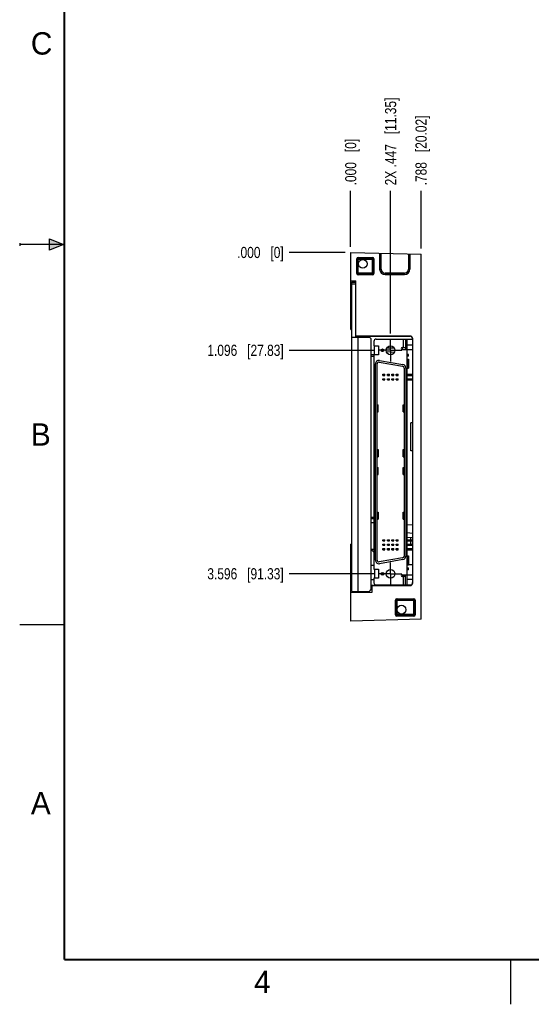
# Model space of a CAD drawing. Header units: inches. Extents: x 0 to 22, y 0 to 17.
# Tile 1 of 11: x 0 to 5.7, y 0 to 11. Entities that reach past the tile are written whole.
import ezdxf

# ---------------------------------------------------------------- set-up
doc = ezdxf.new("R2010")
doc.units = ezdxf.units.IN
doc.header["$LTSCALE"] = 1.21
doc.header["$MEASUREMENT"] = 0
doc.linetypes.add('CENTER', pattern=[0.6, 0.375, -0.075, 0.075, -0.075])
doc.layers.get('0').update_dxf_attribs({"linetype": 'CONTINUOUS'})
doc.layers.add('02___PRT_ALL_AXES', color=7, linetype='CONTINUOUS')
doc.layers.add('DIMENSIONS', color=7, linetype='CONTINUOUS')
doc.styles.get("Standard").update_dxf_attribs({"font": 'txt', "width": 0.8})
doc.styles.add('TEXTSTYLE_2', font='txt')
doc.dimstyles.new('DIMSTYLE_1', dxfattribs={"dimtxt": 0.125, "dimasz": 0.18, "dimexe": 0.18, "dimexo": 0.0625, "dimgap": 0.09, "dimtad": 0, "dimtih": 1, "dimtoh": 1, "dimdec": 3, "dimzin": 4, "dimdsep": 46, "dimtxsty": 'STANDARD', "dimblk": '_FILLED', "dimblk1": '_FILLED', "dimblk2": '_FILLED', "dimcen": 0.09, "dimadec": 0, "dimazin": 0, "dimtp": 0.01, "dimtm": 0.01, "dimtfac": 1, "dimtdec": 3, "dimtofl": 0, "dimtmove": 0, "dimatfit": 3, "dimldrblk": '_FILLED', "dimfxl": 1, "dimtolj": 1, "dimtzin": 4, "dimarcsym": 0})

# ---------------------------------------------------------------- blocks, each defined once
blk = doc.blocks.new('*D0')
at = {"layer": 'DIMENSIONS', "color": 2, "linetype": 'CONTINUOUS'}
blk.add_line((3.967, 7.316), (3.02, 7.316), dxfattribs=at)
at = {"layer": 'DIMENSIONS', "color": 2, "linetype": 'CONTINUOUS', "insert": (2.957, 7.379), "char_height": 0.125, "width": 1.325, "attachment_point": 3, "line_spacing_factor": 0.9}
blk.add_mtext('1.096{\\Ftxt.shx;\\W1.000000;\\H0.125000; }[27.83]', dxfattribs=at)
blk = doc.blocks.new('_FILLED')
at = {"color": 0, "linetype": 'BYBLOCK'}
blk.add_solid([(0, 0), (-1, 0.174), (-1, -0.174)], dxfattribs=at)
blk = doc.blocks.new('*D1')
at = {"layer": 'DIMENSIONS', "color": 2, "linetype": 'CONTINUOUS'}
blk.add_line((3.967, 4.816), (3.02, 4.816), dxfattribs=at)
at = {"layer": 'DIMENSIONS', "color": 2, "linetype": 'CONTINUOUS', "insert": (2.957, 4.879), "char_height": 0.125, "width": 1.325, "attachment_point": 3, "line_spacing_factor": 0.9}
blk.add_mtext('3.596{\\Ftxt.shx;\\W1.000000;\\H0.125000; }[91.33]', dxfattribs=at)
blk = doc.blocks.new('*D2')
at = {"layer": 'DIMENSIONS', "color": 2, "linetype": 'CONTINUOUS'}
blk.add_line((3.645, 8.412), (3.02, 8.412), dxfattribs=at)
at = {"layer": 'DIMENSIONS', "color": 2, "linetype": 'CONTINUOUS', "insert": (2.957, 8.474), "char_height": 0.125, "width": 0.825, "attachment_point": 3, "line_spacing_factor": 0.9}
blk.add_mtext('.000{\\Ftxt.shx;\\W1.000000;\\H0.125000; }[0]', dxfattribs=at)
blk = doc.blocks.new('*D3')
at = {"layer": 'DIMENSIONS', "color": 2, "linetype": 'CONTINUOUS'}
blk.add_line((4.154, 7.504), (4.154, 9.099), dxfattribs=at)
at = {"layer": 'DIMENSIONS', "color": 2, "linetype": 'CONTINUOUS', "insert": (4.092, 9.162), "char_height": 0.125, "width": 1.525, "attachment_point": 1, "rotation": 90, "line_spacing_factor": 0.9}
blk.add_mtext('2X .447{\\Ftxt.shx;\\W1.000000;\\H0.125000; }[11.35]', dxfattribs=at)
blk = doc.blocks.new('*D4')
at = {"layer": 'DIMENSIONS', "color": 2, "linetype": 'CONTINUOUS'}
blk.add_line((4.495, 8.454), (4.495, 9.099), dxfattribs=at)
at = {"layer": 'DIMENSIONS', "color": 2, "linetype": 'CONTINUOUS', "insert": (4.433, 9.162), "char_height": 0.125, "width": 1.225, "attachment_point": 1, "rotation": 90, "line_spacing_factor": 0.9}
blk.add_mtext('.788{\\Ftxt.shx;\\W1.000000;\\H0.125000; }[20.02]', dxfattribs=at)
blk = doc.blocks.new('*D5')
at = {"layer": 'DIMENSIONS', "color": 2, "linetype": 'CONTINUOUS'}
blk.add_line((3.707, 8.474), (3.707, 9.099), dxfattribs=at)
at = {"layer": 'DIMENSIONS', "color": 2, "linetype": 'CONTINUOUS', "insert": (3.645, 9.162), "char_height": 0.125, "width": 0.825, "attachment_point": 1, "rotation": 90, "line_spacing_factor": 0.9}
blk.add_mtext('.000{\\Ftxt.shx;\\W1.000000;\\H0.125000; }[0]', dxfattribs=at)

msp = doc.modelspace()

# ---------------------------------------------------------------- hatches: boundary and pattern name
at = {"linetype": 'CONTINUOUS'}
msp.add_hatch(color=2, dxfattribs=at).paths.add_polyline_path([(0.3337, 8.5625), (0.49, 8.5), (0.3337, 8.4375)])

# ---------------------------------------------------------------- linework, layer by layer
at = {"color": 2, "linetype": 'CONTINUOUS'}
for p, q in [((0, 8.515), (0, 8.485)), ((0.49, 8.5), (0, 8.5)), ((0.3337, 8.4375), (0.3337, 8.5625)), ((0.3337, 8.5625), (0.49, 8.5)), ((0.49, 8.5), (0.3337, 8.4375)), ((0, 4.25), (0.5, 4.25)), ((5.5, 0), (5.5, 0.5))]:
    msp.add_line(p, q, dxfattribs=at)
at = {"color": 7, "linetype": 'CONTINUOUS'}
for p, q in [((3.7073, 7.5509), (3.7073, 8.412)), ((3.7073, 8.412), (4.4953, 8.3913)), ((4.0316, 8.4035), (4.0316, 8.225)), ((4.371, 8.3946), (4.371, 8.225)), ((4.4953, 4.3076), (4.4953, 8.3913)), ((3.7743, 8.1764), (3.7743, 8.34)), ((3.7893, 8.355), (3.9519, 8.355)), ((3.9669, 8.34), (3.9669, 8.1764)), ((3.9519, 8.1614), (3.7893, 8.1614)), ((4.0938, 8.1628), (4.3088, 8.1628)), ((3.7073, 8.0945), (3.7643, 8.0935)), ((3.7172, 7.8383), (3.7172, 8.0606)), ((3.7172, 8.0606), (3.7193, 8.0581)), ((3.7173, 8.0905), (3.7173, 8.0943)), ((3.7643, 8.0905), (3.7173, 8.0905)), ((3.7193, 4.6195), (3.7193, 8.0795)), ((3.7193, 8.0795), (3.7643, 8.0795)), ((3.7193, 8.0595), (3.7643, 8.0595)), ((3.7643, 7.4762), (3.7643, 8.0935)), ((3.7193, 7.8409), (3.7172, 7.8383)), ((3.7073, 7.607), (3.7193, 7.6072)), ((3.7073, 7.5509), (3.7193, 7.5506)), ((3.7193, 7.4645), (3.9173, 7.4645)), ((3.7643, 7.4765), (4.3703, 7.4765)), ((3.7643, 7.4762), (3.7663, 7.4762)), ((3.7663, 7.4645), (3.7663, 7.4762)), ((4.3689, 7.475), (3.7663, 7.4752)), ((3.9373, 7.4445), (3.9173, 7.4645)), ((3.9373, 4.6395), (3.9373, 7.4445)), ((3.9683, 7.4165), (3.9683, 7.3665)), ((3.9933, 7.4415), (4.4009, 7.4415)), ((4.3193, 7.4415), (4.3193, 7.3465)), ((4.3203, 7.4415), (4.3203, 7.3265)), ((4.3403, 4.6915), (4.3403, 7.4415)), ((4.4009, 7.443), (4.4009, 4.7179)), ((4.4023, 4.7165), (4.4023, 7.4445)), ((3.9733, 7.3103), (3.9373, 7.3135)), ((3.9683, 7.3665), (4.0183, 7.3665)), ((3.9733, 7.2665), (3.9733, 7.3665)), ((4.0683, 7.302), (4.0579, 7.3029)), ((4.1963, 7.2908), (4.1085, 7.2985)), ((4.1138, 7.3444), (4.1958, 7.343)), ((4.2843, 7.3465), (4.3203, 7.3465)), ((4.2843, 7.3265), (4.4009, 7.3265)), ((4.2867, 7.3265), (4.2867, 7.3465)), ((4.3403, 7.3765), (4.4009, 7.3765)), ((4.3553, 7.2715), (4.3403, 7.2715)), ((4.3553, 7.2515), (4.3553, 7.2715)), ((3.9733, 7.2675), (3.9373, 7.2675)), ((3.9373, 7.2495), (3.9683, 7.2495)), ((3.9683, 7.2665), (3.9683, 4.8665)), ((4.0183, 7.2665), (3.9683, 7.2665)), ((3.9833, 4.969), (3.9833, 7.164)), ((4.0033, 4.969), (4.0033, 7.164)), ((4.0268, 7.1837), (4.2888, 7.1375)), ((4.0303, 7.2034), (4.2923, 7.1572)), ((4.1587, 7.2675), (4.15, 7.2675)), ((4.3553, 7.2515), (4.3403, 7.2515)), ((4.3403, 7.2165), (4.3553, 7.2165)), ((4.3423, 7.2165), (4.3423, 7.1165)), ((4.3553, 7.2165), (4.3553, 7.1165)), ((4.3053, 7.1178), (4.3053, 5.0152)), ((4.3253, 7.1178), (4.3253, 5.0152)), ((4.3403, 7.1165), (4.3553, 7.1165)), ((4.0683, 7.035), (4.0683, 7.048)), ((4.0683, 7.048), (4.0903, 7.048)), ((4.0683, 7.035), (4.0903, 7.035)), ((4.0683, 6.985), (4.0683, 6.998)), ((4.0683, 6.998), (4.0903, 6.998)), ((4.0683, 6.985), (4.0903, 6.985)), ((4.0903, 7.035), (4.0903, 7.048)), ((4.0903, 6.985), (4.0903, 6.998)), ((4.1183, 7.035), (4.1183, 7.048)), ((4.1183, 7.048), (4.1403, 7.048)), ((4.1183, 7.035), (4.1403, 7.035)), ((4.1183, 6.985), (4.1183, 6.998)), ((4.1183, 6.998), (4.1403, 6.998)), ((4.1183, 6.985), (4.1403, 6.985)), ((4.1403, 7.035), (4.1403, 7.048)), ((4.1403, 6.985), (4.1403, 6.998)), ((4.1683, 7.035), (4.1683, 7.048)), ((4.1683, 7.048), (4.1903, 7.048)), ((4.1683, 7.035), (4.1903, 7.035)), ((4.1683, 6.985), (4.1683, 6.998)), ((4.1683, 6.998), (4.1903, 6.998)), ((4.1683, 6.985), (4.1903, 6.985)), ((4.1903, 7.035), (4.1903, 7.048)), ((4.1903, 6.985), (4.1903, 6.998)), ((4.2183, 7.035), (4.2183, 7.048)), ((4.2183, 7.048), (4.2403, 7.048)), ((4.2183, 7.035), (4.2403, 7.035)), ((4.2183, 6.985), (4.2183, 6.998)), ((4.2183, 6.998), (4.2403, 6.998)), ((4.2183, 6.985), (4.2403, 6.985)), ((4.2403, 7.035), (4.2403, 7.048)), ((4.2403, 6.985), (4.2403, 6.998)), ((4.3403, 7.048), (4.4009, 7.048)), ((4.3403, 7.035), (4.4009, 7.035)), ((4.3403, 6.998), (4.4009, 6.998)), ((4.3403, 6.985), (4.4009, 6.985)), ((4.3428, 7.035), (4.3428, 7.048)), ((4.3428, 6.998), (4.3428, 6.985)), ((4.0033, 6.7065), (4.0152, 6.7065)), ((4.0033, 6.6265), (4.0152, 6.6265)), ((4.0152, 6.6265), (4.0152, 6.7065)), ((4.2934, 6.6265), (4.2934, 6.7065)), ((4.2934, 6.7065), (4.3053, 6.7065)), ((4.2934, 6.6265), (4.3053, 6.6265)), ((4.4009, 6.5061), (4.3803, 6.5057)), ((4.3803, 6.1932), (4.3803, 6.5057)), ((4.0033, 6.2065), (4.0152, 6.2065)), ((4.0152, 6.1265), (4.0152, 6.2065)), ((4.2934, 6.2065), (4.3053, 6.2065)), ((4.2934, 6.1265), (4.2934, 6.2065)), ((4.4009, 6.1929), (4.3803, 6.1932)), ((4.0033, 6.1265), (4.0152, 6.1265)), ((4.2934, 6.1265), (4.3053, 6.1265)), ((4.0033, 6.0065), (4.0152, 6.0065)), ((4.0152, 5.9265), (4.0152, 6.0065)), ((4.2934, 6.0065), (4.3053, 6.0065)), ((4.2934, 5.9265), (4.2934, 6.0065)), ((4.0033, 5.9265), (4.0152, 5.9265)), ((4.2934, 5.9265), (4.3053, 5.9265)), ((3.9373, 5.4495), (3.9683, 5.4495)), ((3.9683, 5.4315), (3.9373, 5.4315)), ((4.0033, 5.5065), (4.0152, 5.5065)), ((4.0033, 5.4265), (4.0152, 5.4265)), ((4.0152, 5.4265), (4.0152, 5.5065)), ((4.2934, 5.5065), (4.3053, 5.5065)), ((4.2934, 5.4265), (4.2934, 5.5065)), ((4.2934, 5.4265), (4.3053, 5.4265)), ((3.9683, 5.3882), (3.9373, 5.3855)), ((4.4009, 5.3658), (4.3403, 5.3597)), ((4.0683, 5.198), (4.0903, 5.198)), ((4.0683, 5.185), (4.0683, 5.198)), ((4.0683, 5.185), (4.0903, 5.185)), ((4.0903, 5.185), (4.0903, 5.198)), ((4.1183, 5.198), (4.1403, 5.198)), ((4.1183, 5.185), (4.1183, 5.198)), ((4.1183, 5.185), (4.1403, 5.185)), ((4.1403, 5.185), (4.1403, 5.198)), ((4.1683, 5.198), (4.1903, 5.198)), ((4.1683, 5.185), (4.1683, 5.198)), ((4.1683, 5.185), (4.1903, 5.185)), ((4.1903, 5.185), (4.1903, 5.198)), ((4.2183, 5.198), (4.2403, 5.198)), ((4.2183, 5.185), (4.2183, 5.198)), ((4.2183, 5.185), (4.2403, 5.185)), ((4.2403, 5.185), (4.2403, 5.198)), ((4.3403, 5.2767), (4.4009, 5.2707)), ((4.4009, 5.2215), (4.3403, 5.2205)), ((4.3403, 5.198), (4.4009, 5.198)), ((4.3403, 5.185), (4.4009, 5.185)), ((4.3428, 5.198), (4.3428, 5.185)), ((4.3803, 5.198), (4.3803, 5.2212)), ((4.3803, 5.148), (4.3803, 5.185)), ((3.7193, 5.1483), (3.7073, 5.148)), ((3.7073, 4.287), (3.7073, 5.148)), ((3.7073, 5.092), (3.7193, 5.0918)), ((3.9683, 5.0874), (3.9373, 5.088)), ((3.9493, 5.077), (3.9373, 5.077)), ((3.9683, 5.058), (3.9493, 5.077)), ((4.0683, 5.148), (4.0903, 5.148)), ((4.0683, 5.135), (4.0683, 5.148)), ((4.0683, 5.135), (4.0903, 5.135)), ((4.0683, 5.098), (4.0903, 5.098)), ((4.0683, 5.085), (4.0683, 5.098)), ((4.0683, 5.085), (4.0903, 5.085)), ((4.0903, 5.135), (4.0903, 5.148)), ((4.0903, 5.085), (4.0903, 5.098)), ((4.1183, 5.148), (4.1403, 5.148)), ((4.1183, 5.135), (4.1183, 5.148)), ((4.1183, 5.135), (4.1403, 5.135)), ((4.1183, 5.098), (4.1403, 5.098)), ((4.1183, 5.085), (4.1183, 5.098)), ((4.1183, 5.085), (4.1403, 5.085)), ((4.1403, 5.135), (4.1403, 5.148)), ((4.1403, 5.085), (4.1403, 5.098)), ((4.1683, 5.148), (4.1903, 5.148)), ((4.1683, 5.135), (4.1683, 5.148)), ((4.1683, 5.135), (4.1903, 5.135)), ((4.1683, 5.098), (4.1903, 5.098)), ((4.1683, 5.085), (4.1683, 5.098)), ((4.1683, 5.085), (4.1903, 5.085)), ((4.1903, 5.135), (4.1903, 5.148)), ((4.1903, 5.085), (4.1903, 5.098)), ((4.2183, 5.148), (4.2403, 5.148)), ((4.2183, 5.135), (4.2183, 5.148)), ((4.2183, 5.135), (4.2403, 5.135)), ((4.2183, 5.098), (4.2403, 5.098)), ((4.2183, 5.085), (4.2183, 5.098)), ((4.2183, 5.085), (4.2403, 5.085)), ((4.2403, 5.135), (4.2403, 5.148)), ((4.2403, 5.085), (4.2403, 5.098)), ((4.3403, 5.148), (4.4009, 5.148)), ((4.3403, 5.135), (4.4009, 5.135)), ((4.3403, 5.098), (4.4009, 5.098)), ((4.3403, 5.085), (4.4009, 5.085)), ((4.4009, 5.0799), (4.3403, 5.0809)), ((4.3428, 5.148), (4.3428, 5.135)), ((4.3428, 5.085), (4.3428, 5.098)), ((4.2888, 4.9955), (4.0268, 4.9493)), ((4.2923, 4.9758), (4.0303, 4.9296)), ((4.3403, 5.0165), (4.3553, 5.0165)), ((4.3423, 5.0165), (4.3423, 4.9165)), ((4.3553, 5.0165), (4.3553, 4.9165)), ((3.7172, 4.6383), (3.7172, 4.8606)), ((3.7172, 4.8606), (3.7193, 4.8581)), ((3.9373, 4.9135), (3.9683, 4.914)), ((3.9683, 4.8665), (4.0183, 4.8665)), ((3.9733, 4.8665), (3.9733, 4.7665)), ((4.3403, 4.9165), (4.3553, 4.9165)), ((4.3403, 4.8815), (4.3553, 4.8815)), ((4.3553, 4.8615), (4.3403, 4.8615)), ((4.3553, 4.9208), (4.4009, 4.9216)), ((4.3553, 4.8615), (4.3553, 4.8815)), ((4.0183, 4.7665), (3.9683, 4.7665)), ((3.9683, 4.7665), (3.9683, 4.7165)), ((4.2843, 4.8065), (4.4009, 4.8065)), ((4.3203, 4.7865), (4.2843, 4.7865)), ((4.2867, 4.7865), (4.2867, 4.8065)), ((4.3193, 4.6915), (4.3193, 4.7865)), ((4.3203, 4.6915), (4.3203, 4.8065)), ((4.3403, 4.7565), (4.4009, 4.7565)), ((3.7193, 4.6409), (3.7172, 4.6383)), ((3.9173, 4.6195), (3.9373, 4.6395)), ((3.9453, 4.6678), (3.9373, 4.6677)), ((4.3689, 4.6859), (3.9453, 4.6858)), ((3.9453, 4.6858), (3.9453, 4.6086)), ((3.9453, 4.6845), (4.3703, 4.6845)), ((3.9933, 4.6915), (4.3869, 4.6915)), ((3.9453, 4.6086), (3.7073, 4.6045)), ((3.7193, 4.6195), (3.9173, 4.6195)), ((3.7643, 4.6195), (3.7643, 4.6055)), ((4.208, 4.3584), (4.208, 4.523)), ((4.223, 4.538), (4.4139, 4.538)), ((4.4289, 4.523), (4.4289, 4.3584)), ((4.4953, 4.3076), (3.7073, 4.287)), ((4.4139, 4.3434), (4.223, 4.3434))]:
    msp.add_line(p, q, dxfattribs=at)
at = {"color": 9, "linetype": 'CONTINUOUS'}
for p, q in [((4.0336, 8.225), (4.0336, 8.4034)), ((4.0486, 8.225), (4.0486, 8.403)), ((4.3541, 8.395), (4.3541, 8.225)), ((4.3691, 8.3946), (4.3691, 8.225)), ((3.7771, 8.3372), (3.7743, 8.34)), ((3.7771, 8.1792), (3.7771, 8.3372)), ((3.7921, 8.3372), (3.7771, 8.3372)), ((3.7921, 8.3522), (3.7893, 8.355)), ((3.7921, 8.3522), (3.9491, 8.3522)), ((3.7921, 8.3372), (3.7921, 8.3522)), ((3.7921, 8.1642), (3.7921, 8.3372)), ((3.7921, 8.3372), (3.9491, 8.3372)), ((3.9491, 8.3522), (3.9519, 8.355)), ((3.9491, 8.3372), (3.9491, 8.3522)), ((3.9491, 8.3372), (3.9491, 8.1792)), ((3.9491, 8.3372), (3.9641, 8.3372)), ((3.9641, 8.3372), (3.9669, 8.34)), ((3.9641, 8.3372), (3.9641, 8.1792)), ((3.7771, 8.1792), (3.7743, 8.1764)), ((3.7921, 8.1792), (3.7771, 8.1792)), ((3.7921, 8.1642), (3.7893, 8.1614)), ((3.9491, 8.1792), (3.7921, 8.1792)), ((3.9491, 8.1642), (3.7921, 8.1642)), ((3.9491, 8.1792), (3.9641, 8.1792)), ((3.9491, 8.1792), (3.9491, 8.1642)), ((3.9491, 8.1642), (3.9519, 8.1614)), ((3.9641, 8.1792), (3.9669, 8.1764)), ((4.0316, 8.225), (4.0486, 8.225)), ((4.0938, 8.1628), (4.0938, 8.1797)), ((4.3088, 8.1797), (4.0938, 8.1797)), ((4.3088, 8.1647), (4.0938, 8.1647)), ((4.3088, 8.1628), (4.3088, 8.1797)), ((4.3541, 8.225), (4.371, 8.225)), ((3.7863, 7.4645), (3.7863, 4.6195)), ((4.2983, 7.3465), (4.2983, 7.4415)), ((4.3703, 7.4765), (4.3689, 7.475)), ((4.4023, 7.4445), (4.4009, 7.443)), ((4.0183, 7.3665), (4.0183, 7.2665)), ((4.074, 7.035), (4.074, 7.048)), ((4.074, 6.985), (4.074, 6.998)), ((4.0846, 7.035), (4.0846, 7.048)), ((4.0846, 6.985), (4.0846, 6.998)), ((4.124, 7.035), (4.124, 7.048)), ((4.124, 6.985), (4.124, 6.998)), ((4.1346, 7.035), (4.1346, 7.048)), ((4.1346, 6.985), (4.1346, 6.998)), ((4.174, 7.035), (4.174, 7.048)), ((4.174, 6.985), (4.174, 6.998)), ((4.1846, 7.035), (4.1846, 7.048)), ((4.1846, 6.985), (4.1846, 6.998)), ((4.224, 7.035), (4.224, 7.048)), ((4.224, 6.985), (4.224, 6.998)), ((4.2346, 7.035), (4.2346, 7.048)), ((4.2346, 6.985), (4.2346, 6.998)), ((4.0137, 6.6265), (4.0137, 6.7065)), ((4.295, 6.7065), (4.295, 6.6265)), ((4.0137, 6.2065), (4.0137, 6.1265)), ((4.295, 6.1265), (4.295, 6.2065)), ((4.0137, 5.9265), (4.0137, 6.0065)), ((4.295, 6.0065), (4.295, 5.9265)), ((4.0137, 5.5065), (4.0137, 5.4265)), ((4.295, 5.4265), (4.295, 5.5065)), ((4.074, 5.185), (4.074, 5.198)), ((4.0846, 5.185), (4.0846, 5.198)), ((4.124, 5.185), (4.124, 5.198)), ((4.1346, 5.185), (4.1346, 5.198)), ((4.174, 5.185), (4.174, 5.198)), ((4.1846, 5.185), (4.1846, 5.198)), ((4.224, 5.185), (4.224, 5.198)), ((4.2346, 5.185), (4.2346, 5.198)), ((4.074, 5.135), (4.074, 5.148)), ((4.074, 5.085), (4.074, 5.098)), ((4.0846, 5.135), (4.0846, 5.148)), ((4.0846, 5.085), (4.0846, 5.098)), ((4.124, 5.135), (4.124, 5.148)), ((4.124, 5.085), (4.124, 5.098)), ((4.1346, 5.135), (4.1346, 5.148)), ((4.1346, 5.085), (4.1346, 5.098)), ((4.174, 5.135), (4.174, 5.148)), ((4.174, 5.085), (4.174, 5.098)), ((4.1846, 5.135), (4.1846, 5.148)), ((4.1846, 5.085), (4.1846, 5.098)), ((4.224, 5.135), (4.224, 5.148)), ((4.224, 5.085), (4.224, 5.098)), ((4.2346, 5.135), (4.2346, 5.148)), ((4.2346, 5.085), (4.2346, 5.098)), ((4.0183, 4.8665), (4.0183, 4.7665)), ((3.9683, 4.7495), (3.9373, 4.7495)), ((4.2983, 4.6915), (4.2983, 4.7865)), ((4.3689, 4.6859), (4.3703, 4.6845)), ((4.4009, 4.7179), (4.4023, 4.7165)), ((4.2113, 4.5197), (4.208, 4.523)), ((4.2113, 4.3617), (4.2113, 4.5197)), ((4.2263, 4.5197), (4.2113, 4.5197)), ((4.2263, 4.5347), (4.223, 4.538)), ((4.2263, 4.5347), (4.4106, 4.5347)), ((4.2263, 4.3617), (4.2263, 4.5347)), ((4.2263, 4.5197), (4.4106, 4.5197)), ((4.4106, 4.5347), (4.4139, 4.538)), ((4.4106, 4.5197), (4.4106, 4.5347)), ((4.4106, 4.5197), (4.4106, 4.3617)), ((4.4106, 4.5197), (4.4256, 4.5197)), ((4.4256, 4.5197), (4.4289, 4.523)), ((4.4256, 4.5197), (4.4256, 4.3617)), ((4.2113, 4.3617), (4.208, 4.3584)), ((4.2263, 4.3617), (4.2113, 4.3617)), ((4.2263, 4.3467), (4.223, 4.3434)), ((4.4106, 4.3617), (4.2263, 4.3617)), ((4.2263, 4.3617), (4.2263, 4.3467)), ((4.4106, 4.3467), (4.2263, 4.3467)), ((4.4106, 4.3617), (4.4106, 4.3467)), ((4.4106, 4.3617), (4.4256, 4.3617)), ((4.4106, 4.3467), (4.4139, 4.3434)), ((4.4256, 4.3617), (4.4289, 4.3584))]:
    msp.add_line(p, q, dxfattribs=at)
at = {"color": 7, "linetype": 'CONTINUOUS', "const_width": 0.02}
for points in [[(0.5, 16.5), (0.5, 0.5)], [(0.5, 0.5), (21.5, 0.5)]]:
    msp.add_lwpolyline(points, dxfattribs=at)
at = {"color": 7, "linetype": 'CONTINUOUS'}
for centre, radius in [((3.8423, 8.284), 0.0492), ((4.0643, 7.3165), 0.015), ((4.1543, 7.3165), 0.0492), ((4.1543, 4.8165), 0.0492), ((4.0643, 4.8165), 0.015), ((4.2766, 4.415), 0.0492)]:
    msp.add_circle(centre, radius, dxfattribs=at)
at = {"color": 9, "linetype": 'CONTINUOUS'}
for centre, radius, start, end in [((3.7921, 8.3372), 0.015, 90.02092, 179.97908), ((3.9491, 8.3372), 0.015, 0.02092, 89.97908), ((3.7921, 8.1792), 0.015, 180.02105, 269.97866), ((3.9491, 8.1792), 0.015, 270.02092, 359.97908), ((4.0938, 8.225), 0.0603, 180, 270), ((4.0938, 8.225), 0.0453, 180, 270), ((4.3088, 8.225), 0.0603, 270, 360), ((4.3088, 8.225), 0.0453, 270, 360), ((4.2263, 4.5197), 0.015, 90.02137, 179.97898), ((4.4106, 4.5197), 0.015, 0.02092, 89.97908), ((4.2263, 4.3617), 0.015, 180.02092, 269.97908), ((4.4106, 4.3617), 0.015, 270.02092, 359.97908)]:
    msp.add_arc(centre, radius, start, end, dxfattribs=at)
at = {"color": 7, "linetype": 'CONTINUOUS'}
for centre, radius, start, end in [((4.0938, 8.225), 0.0622, 180, 270), ((4.3088, 8.225), 0.0622, 270, 360), ((3.9933, 7.4165), 0.025, 90, 180), ((4.2843, 7.3365), 0.01, 90, 270), ((4.0233, 7.164), 0.04, 80, 180), ((4.0233, 7.164), 0.02, 80, 180), ((4.2853, 7.1178), 0.02, 0, 80), ((4.2853, 7.1178), 0.04, 0, 80), ((4.0233, 4.969), 0.04, 180, 280), ((4.0233, 4.969), 0.02, 180, 280), ((4.2853, 5.0152), 0.02, 280, 360), ((4.2853, 5.0152), 0.04, 280, 360), ((4.2843, 4.7965), 0.01, 90, 270), ((3.9933, 4.7165), 0.025, 180, 270)]:
    msp.add_arc(centre, radius, start, end, dxfattribs=at)
for centre, major_axis, start_param, end_param in [((3.7893, 8.34), (0.0106, -0.0106), 2.3563468, 3.9268385), ((3.9519, 8.34), (0.0106, 0.0106), -0.7852459, 0.7852459), ((3.7893, 8.1764), (0.0106, 0.0106), 2.3563468, 3.9268385), ((3.9519, 8.1764), (0.0106, -0.0106), -0.7852459, 0.7852459), ((4.3689, 7.443), (0, 0.032), -1.5707963, -0.0003046), ((4.3703, 7.4445), (0.0226, 0.0226), -0.7852459, 0.7852459), ((4.3689, 4.7179), (0, 0.032), -3.1412881, -1.5707963), ((4.3703, 4.7165), (0.0226, -0.0226), -0.7852459, 0.7852459), ((4.223, 4.523), (-0.0106, 0.0106), -0.7852459, 0.7852459), ((4.4139, 4.523), (0.0106, 0.0106), -0.7852459, 0.7852459), ((4.223, 4.3584), (0.0106, 0.0106), 2.3563468, 3.9268385), ((4.4139, 4.3584), (0.0106, -0.0106), -0.7852459, 0.7852459)]:
    msp.add_ellipse(centre, major_axis=major_axis, ratio=0.9996955, start_param=start_param, end_param=end_param, dxfattribs=at)
at = {"layer": '02___PRT_ALL_AXES', "color": 7, "linetype": 'CENTER'}
for p, q in [((4.1543, 7.3165), (4.1543, 7.4416)), ((4.1543, 7.3165), (4.0292, 7.3165)), ((4.1543, 7.3165), (4.1543, 7.1914)), ((4.1543, 7.3165), (4.2794, 7.3165)), ((4.1543, 4.8165), (4.1543, 4.9416)), ((4.1543, 4.8165), (4.0292, 4.8165)), ((4.1543, 4.8165), (4.2794, 4.8165)), ((4.1543, 4.8165), (4.1543, 4.6914))]:
    msp.add_line(p, q, dxfattribs=at)

# ---------------------------------------------------------------- texts
at = {"color": 2, "linetype": 'CONTINUOUS', "char_height": 0.25, "width": 0.25, "attachment_point": 1, "line_spacing_factor": 0.9, "style": 'TEXTSTYLE_2'}
for s, insert in [('C', (0.125, 10.875)), ('B', (0.125, 6.5)), ('A', (0.125, 2.375)), ('4', (2.625, 0.375))]:
    msp.add_mtext(s, dxfattribs=dict(at, insert=insert))

# ---------------------------------------------------------------- dimensions: what is measured, and where the dimension line sits
at = {"layer": 'DIMENSIONS', "color": 2, "linetype": 'CONTINUOUS'}
dim = msp.add_ordinate_dim(feature_location=(4.1543, 7.5041), offset=(0, 1.5954), dtype=1, origin=(3.7073, 8.412), text='2X <>', dimstyle='DIMSTYLE_1', dxfattribs=at)
dim.commit()
dim.dimension.update_dxf_attribs({"geometry": '*D3', "text_midpoint": (4.1543, 9.9245)})
for feature_location, offset, dtype, origin, picture, middle in [((4.4953, 8.4538), (0, 0.6456), 1, (3.7073, 8.412), '*D4', (4.4953, 9.7745)), ((3.7073147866, 8.4744664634), (0, 0.625), 1, (3.7073147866, 8.4119664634), '*D5', (3.7073147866, 9.5744664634)), ((3.6448147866, 8.4119664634), (-0.625, 0), 0, (3.7073147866, 8.4119664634), '*D2', (2.2948147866, 8.4119664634)), ((3.9667147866, 7.3164664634), (-0.9469, 0), 0, (3.7073147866, 8.4119664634), '*D0', (1.9948147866, 7.3164664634)), ((3.9667147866, 4.8164664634), (-0.9469, 0), 0, (3.7073147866, 8.4119664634), '*D1', (1.9948147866, 4.8164664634))]:
    dim = msp.add_ordinate_dim(feature_location=feature_location, offset=offset, dtype=dtype, origin=origin, dimstyle='DIMSTYLE_1', dxfattribs=at)
    dim.commit()
    dim.dimension.update_dxf_attribs({"geometry": picture, "text_midpoint": middle})

doc.saveas('drawing.dxf')
